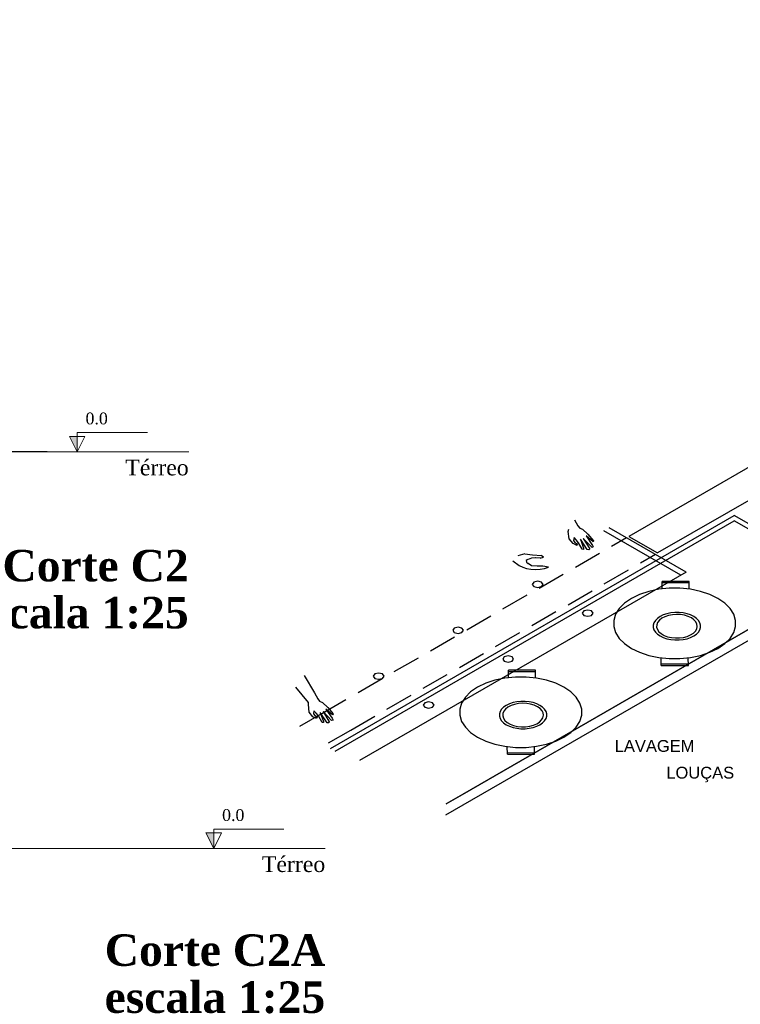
# Model space of a CAD drawing. Header units: millimetres. Extents: x 335 to 91625, y -1 to 84.
# Tile 27 of 38: x 404 to 417, y 54 to 71. Entities that reach past the tile are written whole.
import ezdxf

# ---------------------------------------------------------------- set-up
doc = ezdxf.new("R2010")
doc.units = ezdxf.units.MM
doc.header["$MEASUREMENT"] = 0
doc.linetypes.add('Dashed', pattern=[0.75, 0.5, -0.25])
for name, color, linetype, lineweight in [('DI-Cotas', 7, 'Continuous', 20), ('DI-Eixos', 7, 'Continuous', 20), ('DI-Níveis', 7, 'Continuous', 20), ('DI-Títulos', 3, 'Continuous', 30)]:
    doc.layers.add(name, color=color, linetype=linetype, lineweight=lineweight)
doc.styles.add('Arial', font='arial.ttf')
doc.styles.add('TimesNewRoman', font='times.ttf')
doc.styles.add('TimesNewRomanN', font='timesbd.ttf')
doc.dimstyles.new('UM_25.000000', dxfattribs={"dimtxt": 0.18, "dimasz": 0.2, "dimexe": 0.1, "dimexo": 0.2, "dimgap": 0, "dimtad": 1, "dimtih": 1, "dimtoh": 1, "dimdec": 1, "dimlfac": 25, "dimzin": 0, "dimdsep": 46, "dimtxsty": 'Standard', "dimblk": 'CLOSED', "dimblk1": 'CLOSED', "dimblk2": 'CLOSED', "dimcen": 0.09, "dimdle": 0.1, "dimadec": 1, "dimazin": 2, "dimtfac": 1, "dimtdec": 4, "dimtofl": 0, "dimtmove": 0, "dimatfit": 3, "dimldrblk": 'CLOSED', "dimfxl": 0, "dimtolj": 1, "dimarcsym": 0})

# ---------------------------------------------------------------- blocks, each defined once
blk = doc.blocks.new('_OBLIQUE')
at = {"color": 0, "linetype": 'ByBlock', "lineweight": -2}
blk.add_line((-0.5, -0.5), (0.5, 0.5), dxfattribs=at)
blk = doc.blocks.new('*D5')
at = {"layer": 'Defpoints', "color": 0}
for p in [(404.158, 79.56), (405.158, 79.56), (405.158, 63.56)]:
    blk.add_point(p, dxfattribs=at)
at = {"layer": 'DI-Cotas', "color": 0, "linetype": 'Continuous', "lineweight": -2}
for p, q in [((404.958, 79.56), (404.058, 79.56)), ((404.158, 63.46), (404.158, 79.66)), ((404.958, 63.56), (404.058, 63.56))]:
    blk.add_line(p, q, dxfattribs=at)
at = {"layer": 'DI-Cotas', "color": 0, "lineweight": -2, "xscale": 0.2, "yscale": 0.2, "zscale": 0.2}
for p, rotation in [((404.158, 79.56), 90), ((404.158, 63.56), 270)]:
    blk.add_blockref('_OBLIQUE', p, dxfattribs=dict(at, rotation=rotation))
at = {"layer": 'DI-Cotas', "color": 7, "insert": (403.946, 71.56), "char_height": 0.2118, "attachment_point": 5, "rotation": 90, "style": 'TimesNewRoman'}
blk.add_mtext('\\A1;400', dxfattribs=at)

msp = doc.modelspace()

# ---------------------------------------------------------------- hatches: boundary and pattern name
at = {"layer": 'DI-Níveis', "linetype": 'Continuous'}
for points in [[(405.4965, 63.5604), (405.4965, 63.8404), (405.3565, 63.8404), (405.4965, 63.5604)], [(407.9448, 56.4451), (407.9448, 56.7251), (407.8048, 56.7251), (407.9448, 56.4451)]]:
    msp.add_hatch(color=256, dxfattribs=at).paths.add_polyline_path(points)

# ---------------------------------------------------------------- linework, layer by layer
at = {"color": 7}
for p, q in [((417.899, 63.4971), (415.386, 62.0461)), ((417.834, 62.8621), (415.903, 61.7481)), ((410.505, 58.5111), (417.278, 62.4211)), ((419.346, 61.2271), (417.278, 62.4211)), ((410.588, 58.4631), (417.28, 62.3271)), ((414.303, 62.1351), (414.313, 62.1771)), ((414.417, 62.3451), (414.477, 62.2351)), ((414.477, 62.2351), (414.508, 62.1961)), ((414.508, 62.1961), (414.555, 62.1751)), ((416.418, 61.4061), (415.038, 62.2021)), ((419.265, 61.1811), (417.28, 62.3271)), ((414.321, 62.0041), (414.303, 62.1351)), ((414.389, 61.9171), (414.321, 62.0041)), ((414.409, 62.0251), (414.396, 61.9701)), ((414.443, 61.9821), (414.409, 62.0251)), ((414.555, 62.1751), (414.656, 62.0841)), ((414.732, 61.8481), (414.57, 62.0071)), ((414.57, 62.0071), (414.69, 61.8241)), ((414.747, 61.9501), (414.625, 62.0541)), ((414.625, 62.0541), (414.737, 61.8841)), ((414.656, 62.0841), (414.758, 61.9681)), ((415.386, 62.0461), (415.903, 61.7481)), ((414.428, 61.8981), (414.389, 61.9171)), ((414.396, 61.9701), (414.422, 61.9341)), ((414.422, 61.9341), (414.464, 61.9101)), ((414.456, 61.8811), (414.428, 61.8981)), ((414.487, 61.9321), (414.443, 61.9821)), ((414.464, 61.9101), (414.456, 61.8811)), ((414.55, 61.8151), (414.487, 61.9321)), ((414.521, 61.9941), (414.578, 61.8321)), ((414.643, 61.8091), (414.521, 61.9941)), ((414.578, 61.8321), (414.578, 61.8081)), ((414.69, 61.8241), (414.672, 61.8051)), ((414.75, 61.8561), (414.732, 61.8481)), ((414.737, 61.8841), (414.75, 61.8561)), ((414.758, 61.9681), (414.747, 61.9501)), ((413.526, 61.7341), (413.401, 61.6981)), ((413.526, 61.7341), (413.659, 61.7181)), ((413.659, 61.7181), (413.822, 61.7041)), ((413.812, 61.6531), (413.716, 61.6611)), ((414.578, 61.8081), (414.55, 61.8151)), ((414.672, 61.8051), (414.643, 61.8091)), ((413.308, 61.6081), (413.422, 61.5241)), ((413.578, 61.6291), (413.547, 61.6111)), ((413.547, 61.6111), (413.555, 61.5861)), ((413.555, 61.5861), (413.581, 61.5591)), ((413.646, 61.5181), (413.581, 61.5591)), ((413.742, 61.5141), (413.646, 61.5181)), ((416.418, 61.4061), (410.955, 58.2521)), ((419.096, 61.2781), (412.404, 57.4151)), ((412.404, 57.4151), (418.922, 61.1781)), ((412.573, 57.3171), (419.346, 61.2271)), ((409.564, 59.5491), (409.751, 59.2371)), ((409.647, 59.0691), (409.416, 59.3431)), ((409.751, 59.2371), (409.811, 59.1301)), ((409.642, 59.0301), (409.647, 59.0691)), ((409.658, 58.8951), (409.642, 59.0301)), ((409.811, 59.1301), (409.842, 59.0881)), ((409.842, 59.0881), (409.894, 59.0671)), ((409.894, 59.0671), (409.993, 58.9771)), ((409.72, 58.8111), (409.658, 58.8951)), ((409.743, 58.9171), (409.735, 58.8651)), ((409.735, 58.8651), (409.761, 58.8321)), ((409.785, 58.8751), (409.743, 58.9171)), ((409.761, 58.8321), (409.8, 58.8091)), ((409.824, 58.8261), (409.785, 58.8751)), ((409.889, 58.7101), (409.824, 58.8261)), ((409.855, 58.8861), (409.915, 58.7251)), ((409.982, 58.7041), (409.855, 58.8861)), ((410.055, 58.7431), (409.91, 58.9021)), ((409.91, 58.9021), (410.016, 58.7211)), ((410.076, 58.8421), (409.954, 58.9461)), ((409.954, 58.9461), (410.068, 58.7841)), ((409.993, 58.9771), (410.089, 58.8621)), ((410.089, 58.8621), (410.076, 58.8421)), ((409.767, 58.7931), (409.72, 58.8111)), ((409.787, 58.7811), (409.767, 58.7931)), ((409.8, 58.8091), (409.787, 58.7811)), ((409.912, 58.7091), (409.889, 58.7101)), ((409.915, 58.7251), (409.912, 58.7091)), ((410.008, 58.7011), (409.982, 58.7041)), ((410.016, 58.7211), (410.008, 58.7011)), ((410.086, 58.7491), (410.055, 58.7431)), ((410.068, 58.7841), (410.086, 58.7491)), ((410.039, 58.2421), (410.505, 58.5111)), ((410.123, 58.1941), (410.588, 58.4631)), ((410.955, 58.2521), (410.559, 58.0231)), ((412.404, 57.4151), (412.115, 57.2481)), ((412.115, 57.2481), (412.404, 57.4151)), ((412.107, 57.0481), (412.573, 57.3171))]:
    msp.add_line(p, q, dxfattribs=at)
at = {"color": 7, "linetype": 'Dashed'}
for p, q in [((409.884, 58.8701), (415.347, 62.0241)), ((410.401, 58.5711), (415.864, 61.7251)), ((416.475, 61.2111), (415.984, 61.2121)), ((415.986, 61.1061), (415.989, 61.2361)), ((416.472, 61.2391), (415.989, 61.2361)), ((416.472, 61.0981), (416.472, 61.2391)), ((415.968, 59.7301), (415.968, 59.8681)), ((415.968, 59.7301), (416.457, 59.7301)), ((415.973, 59.7601), (416.462, 59.7571)), ((416.457, 59.7301), (416.454, 59.8671)), ((413.716, 59.6181), (413.225, 59.6191)), ((413.23, 59.5141), (413.232, 59.6451)), ((413.713, 59.6461), (413.232, 59.6451)), ((413.718, 59.5081), (413.713, 59.6461)), ((409.489, 58.6411), (409.884, 58.8701)), ((410.006, 58.3431), (410.401, 58.5711)), ((413.212, 58.1391), (413.209, 58.2751)), ((413.212, 58.1391), (413.698, 58.1371)), ((413.214, 58.1671), (413.705, 58.1661)), ((413.698, 58.1371), (413.7, 58.2771))]:
    msp.add_line(p, q, dxfattribs=at)
at = {"color": 7, "linetype": 'Continuous'}
msp.add_line((416.319, 61.3491), (414.939, 62.1451), dxfattribs=at)
at = {"color": 7}
for points in [[(413.722, 61.6621), (413.645, 61.6561), (413.582, 61.6311)], [(413.8, 61.6561), (413.856, 61.6741), (413.817, 61.7041)], [(413.425, 61.5261), (413.486, 61.4941), (413.556, 61.4701), (413.634, 61.4551), (413.716, 61.4501), (413.797, 61.4551), (413.875, 61.4701), (413.946, 61.4941)], [(413.947, 61.4921), (413.849, 61.5141), (413.744, 61.5121)], [(413.824, 61.2251), (413.755, 61.2421), (413.686, 61.2251), (413.657, 61.1851), (413.686, 61.1461), (413.755, 61.1291), (413.824, 61.1461), (413.852, 61.1851), (413.824, 61.2251)], [(414.72, 60.7081), (414.651, 60.7241), (414.582, 60.7081), (414.554, 60.6681), (414.582, 60.6281), (414.651, 60.6121), (414.72, 60.6281), (414.749, 60.6681), (414.72, 60.7081)], [(416.553, 60.6081), (416.496, 60.6361), (416.432, 60.6571), (416.362, 60.6721), (416.289, 60.6791), (416.214, 60.6791), (416.141, 60.6721), (416.071, 60.6571), (416.007, 60.6361), (415.95, 60.6081), (415.902, 60.5751), (415.865, 60.5381), (415.839, 60.4981), (415.827, 60.4551), (415.827, 60.4131), (415.839, 60.3701), (415.865, 60.3301), (415.902, 60.2931), (415.95, 60.2601), (416.007, 60.2321), (416.071, 60.2111), (416.141, 60.1961), (416.214, 60.1891), (416.289, 60.1891), (416.362, 60.1961), (416.432, 60.2111), (416.496, 60.2321), (416.553, 60.2601), (416.601, 60.2931), (416.638, 60.3301), (416.663, 60.3701), (416.676, 60.4131), (416.676, 60.4551), (416.663, 60.4981), (416.638, 60.5381), (416.601, 60.5751), (416.553, 60.6081)], [(416.51, 60.5831), (416.453, 60.6101), (416.387, 60.6301), (416.316, 60.6421), (416.242, 60.6451), (416.169, 60.6401), (416.099, 60.6261), (416.035, 60.6041), (415.98, 60.5761), (415.936, 60.5411), (415.905, 60.5021), (415.889, 60.4611), (415.887, 60.4181), (415.9, 60.3761), (415.927, 60.3361), (415.968, 60.3011), (416.02, 60.2701), (416.082, 60.2471), (416.151, 60.2311), (416.224, 60.2241), (416.298, 60.2251), (416.37, 60.2341), (416.437, 60.2521), (416.497, 60.2771), (416.546, 60.3091), (416.584, 60.3461), (416.608, 60.3861), (416.617, 60.4291), (416.611, 60.4711), (416.591, 60.5121), (416.557, 60.5501), (416.51, 60.5831)], [(412.397, 60.4021), (412.328, 60.4181), (412.259, 60.4021), (412.231, 60.3621), (412.259, 60.3221), (412.328, 60.3061), (412.397, 60.3221), (412.426, 60.3621), (412.397, 60.4021)], [(413.294, 59.8841), (413.225, 59.9011), (413.156, 59.8841), (413.127, 59.8441), (413.156, 59.8051), (413.225, 59.7881), (413.294, 59.8051), (413.322, 59.8441), (413.294, 59.8841)], [(410.971, 59.5781), (410.902, 59.5951), (410.833, 59.5781), (410.804, 59.5381), (410.833, 59.4991), (410.902, 59.4821), (410.971, 59.4991), (410.999, 59.5381), (410.971, 59.5781)], [(411.867, 59.0611), (411.798, 59.0771), (411.729, 59.0611), (411.701, 59.0211), (411.729, 58.9811), (411.798, 58.9651), (411.867, 58.9811), (411.896, 59.0211), (411.867, 59.0611)], [(413.794, 59.0151), (413.737, 59.0431), (413.673, 59.0641), (413.603, 59.0791), (413.529, 59.0861), (413.455, 59.0861), (413.382, 59.0791), (413.312, 59.0641), (413.248, 59.0431), (413.191, 59.0151), (413.143, 58.9821), (413.106, 58.9451), (413.08, 58.9051), (413.067, 58.8621), (413.067, 58.8201), (413.08, 58.7771), (413.106, 58.7371), (413.143, 58.7001), (413.191, 58.6671), (413.248, 58.6391), (413.312, 58.6181), (413.382, 58.6031), (413.455, 58.5961), (413.529, 58.5961), (413.603, 58.6031), (413.673, 58.6181), (413.737, 58.6391), (413.794, 58.6671), (413.842, 58.7001), (413.879, 58.7371), (413.904, 58.7771), (413.917, 58.8201), (413.917, 58.8621), (413.904, 58.9051), (413.879, 58.9451), (413.842, 58.9821), (413.794, 59.0151)], [(413.751, 58.9901), (413.693, 59.0171), (413.628, 59.0371), (413.557, 59.0491), (413.483, 59.0521), (413.41, 59.0471), (413.34, 59.0331), (413.276, 59.0111), (413.221, 58.9831), (413.177, 58.9481), (413.146, 58.9091), (413.13, 58.8681), (413.128, 58.8251), (413.141, 58.7831), (413.168, 58.7431), (413.209, 58.7081), (413.261, 58.6771), (413.323, 58.6541), (413.392, 58.6381), (413.465, 58.6311), (413.538, 58.6321), (413.611, 58.6411), (413.678, 58.6591), (413.737, 58.6841), (413.787, 58.7161), (413.824, 58.7531), (413.848, 58.7931), (413.858, 58.8361), (413.852, 58.8781), (413.832, 58.9191), (413.798, 58.9571), (413.751, 58.9901)]]:
    msp.add_lwpolyline(points, dxfattribs=at)
at = {"color": 7, "linetype": 'Dashed'}
for points in [[(416.985, 60.9331), (416.839, 61.0041), (416.673, 61.0591), (416.494, 61.0971), (416.305, 61.1161), (416.114, 61.1161), (415.926, 61.0971), (415.746, 61.0591), (415.581, 61.0041), (415.434, 60.9331), (415.311, 60.8481), (415.216, 60.7531), (415.15, 60.6491), (415.117, 60.5401), (415.117, 60.4301), (415.15, 60.3211), (415.216, 60.2171), (415.311, 60.1221), (415.434, 60.0371), (415.581, 59.9661), (415.746, 59.9111), (415.926, 59.8731), (416.114, 59.8541), (416.305, 59.8541), (416.494, 59.8731), (416.673, 59.9111), (416.839, 59.9661), (416.985, 60.0371), (417.108, 60.1221), (417.204, 60.2171), (417.269, 60.3211), (417.302, 60.4301), (417.302, 60.5401), (417.269, 60.6491), (417.204, 60.7531), (417.108, 60.8481), (416.985, 60.9331)], [(414.226, 59.3401), (414.08, 59.4111), (413.914, 59.4661), (413.735, 59.5041), (413.546, 59.5231), (413.355, 59.5231), (413.167, 59.5041), (412.987, 59.4661), (412.822, 59.4111), (412.675, 59.3401), (412.552, 59.2551), (412.457, 59.1601), (412.391, 59.0561), (412.358, 58.9471), (412.358, 58.8371), (412.391, 58.7281), (412.457, 58.6241), (412.552, 58.5291), (412.675, 58.4441), (412.822, 58.3731), (412.987, 58.3181), (413.167, 58.2801), (413.355, 58.2611), (413.546, 58.2611), (413.735, 58.2801), (413.914, 58.3181), (414.08, 58.3731), (414.226, 58.4441), (414.349, 58.5291), (414.445, 58.6241), (414.51, 58.7281), (414.543, 58.8371), (414.543, 58.9471), (414.51, 59.0561), (414.445, 59.1601), (414.349, 59.2551), (414.226, 59.3401)]]:
    msp.add_lwpolyline(points, dxfattribs=at)
at = {"layer": 'DI-Eixos'}
for p, q in [((392.6413, 63.5604), (407.4965, 63.5604)), ((399.9334, 56.4451), (409.9448, 56.4451))]:
    msp.add_line(p, q, dxfattribs=at)
at = {"layer": 'DI-Níveis', "linetype": 'Continuous'}
for points in [[(405.4965, 63.5604), (405.6365, 63.8404), (405.3565, 63.8404), (405.4965, 63.5604), (405.4965, 63.9104), (406.7565, 63.9104)], [(407.9448, 56.4451), (408.0848, 56.7251), (407.8048, 56.7251), (407.9448, 56.4451), (407.9448, 56.7951), (409.2048, 56.7951)]]:
    msp.add_lwpolyline(points, dxfattribs=at)

# ---------------------------------------------------------------- texts
at = {"char_height": 0.2118, "attachment_point": 8, "line_spacing_factor": 0.798, "style": 'Arial'}
for s, insert, width in [('LAVAGEM', (415.851, 58.178), 2.808276), ('LOUÇAS', (416.669, 57.6361), 2.386468)]:
    msp.add_mtext(s, dxfattribs=dict(at, insert=insert, width=width))
at = {"layer": 'DI-Eixos', "char_height": 0.2824, "width": 2.060912, "attachment_point": 9, "line_spacing_factor": 0.798, "style": 'TimesNewRoman'}
for insert in [(407.4963, 63.1366), (409.9452, 56.0213)]:
    msp.add_mtext('Térreo', dxfattribs=dict(at, insert=insert))
at = {"layer": 'DI-Níveis', "char_height": 0.2118, "width": 0.727547, "attachment_point": 8, "line_spacing_factor": 0.798, "style": 'TimesNewRoman'}
for insert in [(405.8463, 64.0513), (408.2952, 56.936)]:
    msp.add_mtext('0.0', dxfattribs=dict(at, insert=insert))
at = {"layer": 'DI-Títulos', "color": 5, "char_height": 0.5648, "attachment_point": 9, "line_spacing_factor": 0.798, "style": 'TimesNewRomanN'}
for s, insert, width in [('Corte C2', (407.4963, 61.2308), 6.251385), ('Corte C2A', (409.9452, 54.3335), 7.403571)]:
    msp.add_mtext(s, dxfattribs=dict(at, insert=insert, width=width))
at = {"layer": 'DI-Títulos', "char_height": 0.5648, "width": 7.419141, "attachment_point": 9, "line_spacing_factor": 0.798, "style": 'TimesNewRomanN'}
for insert in [(407.4963, 60.3838), (409.9452, 53.4855)]:
    msp.add_mtext('escala 1:25', dxfattribs=dict(at, insert=insert))

# ---------------------------------------------------------------- dimensions: what is measured, and where the dimension line sits
at = {"layer": 'DI-Cotas', "linetype": 'Continuous'}
dim = msp.add_linear_dim(base=(404.1577, 79.5604), p1=(405.1577, 63.5604), p2=(405.1577, 79.5604), angle=90, dimstyle='UM_25.000000', override={"dimtxt": 0.2118, "dimasz": 0.2, "dimexe": 0.1, "dimexo": 0.2, "dimtad": 1, "dimtih": 0, "dimtoh": 0, "dimdec": 1, "dimlfac": 25, "dimzin": 8, "dimtxsty": 'TimesNewRoman', "dimblk": 'OBLIQUE', "dimblk1": 'OBLIQUE', "dimblk2": 'OBLIQUE', "dimsah": 1, "dimdle": 0.1, "dimse1": 0, "dimse2": 0, "dimclrt": 7, "dimadec": 1, "dimazin": 3, "dimtmove": 2, "dimldrblk": 'OBLIQUE'}, dxfattribs=at)
dim.commit()
dim.dimension.update_dxf_attribs({"geometry": '*D5', "text_midpoint": (403.9459, 71.5604), "dimtype": 160, "text_rotation": 90})

doc.saveas('drawing.dxf')
